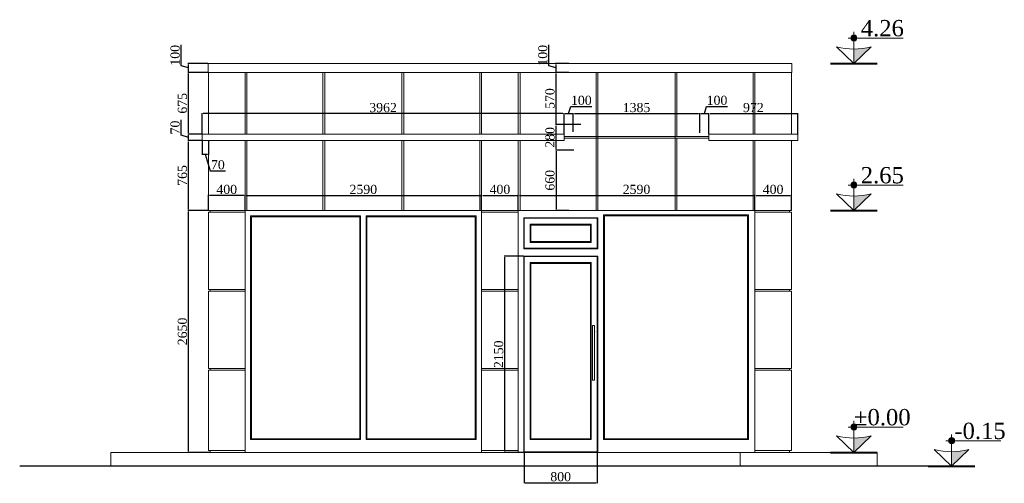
# Model space of a CAD drawing. Header units: feet. Extents: x 1874736 to 1903466, y 4612121 to 4660828.
# Tile 8 of 16: x 1874736 to 1885512, y 4650570 to 4655647. Entities that reach past the tile are written whole.
import ezdxf

# ---------------------------------------------------------------- set-up
doc = ezdxf.new("R2010")
doc.units = ezdxf.units.FT
doc.header["$MEASUREMENT"] = 0
doc.header["$PDMODE"] = 98
doc.header["$PDSIZE"] = 0.3
doc.styles.get("Standard").update_dxf_attribs({"font": 'times.ttf'})
doc.dimstyles.new('ISO-25', dxfattribs={"dimscale": 15, "dimtxt": 20, "dimasz": 2.5, "dimexe": 1.25, "dimexo": 0.625, "dimgap": 3, "dimtad": 1, "dimdec": 0, "dimtxsty": 'Standard', "dimcen": 2.5, "dimadec": 0, "dimazin": 0, "dimtfac": 1, "dimtdec": 0, "dimtmove": 0, "dimatfit": 3, "dimfxl": 1.25, "dimarcsym": 0})

# ---------------------------------------------------------------- blocks, each defined once
blk = doc.blocks.new('*D4967')
at = {"color": 0, "lineweight": -2, "transparency": 16777216}
for p, q in [((1880879, 4654498), (1880600, 4654498)), ((1880606, 4654231), (1880606, 4654486)), ((1880801, 4654218), (1880600, 4654218))]:
    blk.add_line(p, q, dxfattribs=at)
at = {"color": 0, "lineweight": 30, "transparency": 16777216}
for points in [[(1880604, 4654486), (1880608, 4654486), (1880606, 4654498)], [(1880604, 4654231), (1880608, 4654231), (1880606, 4654218)]]:
    blk.add_solid(points, dxfattribs=at)
at = {"layer": 'Defpoints', "color": 0, "lineweight": 30, "transparency": 16777216}
for p in [(1880606, 4654498), (1880882, 4654498), (1880804, 4654218)]:
    blk.add_point(p, dxfattribs=at)
at = {"color": 0, "lineweight": 5, "transparency": 16777216, "insert": (1880540, 4654358), "char_height": 100, "attachment_point": 5, "rotation": 90}
blk.add_mtext('280', dxfattribs=at)
blk = doc.blocks.new('*D4968')
at = {"color": 0, "lineweight": -2, "transparency": 16777216}
for p, q in [((1880801, 4654218), (1880600, 4654218)), ((1880606, 4654206), (1880606, 4653571)), ((1880747, 4653558), (1880600, 4653558))]:
    blk.add_line(p, q, dxfattribs=at)
at = {"color": 0, "lineweight": 30, "transparency": 16777216}
for points in [[(1880604, 4654206), (1880608, 4654206), (1880606, 4654218)], [(1880604, 4653571), (1880608, 4653571), (1880606, 4653558)]]:
    blk.add_solid(points, dxfattribs=at)
at = {"layer": 'Defpoints', "color": 0, "lineweight": 30, "transparency": 16777216}
for p in [(1880804, 4654218), (1880606, 4653558), (1880751, 4653558)]:
    blk.add_point(p, dxfattribs=at)
at = {"color": 0, "lineweight": 5, "transparency": 16777216, "insert": (1880540, 4653888), "char_height": 100, "attachment_point": 5, "rotation": 90}
blk.add_mtext('660', dxfattribs=at)
blk = doc.blocks.new('*D4969')
at = {"color": 0, "lineweight": -2, "transparency": 16777216}
for p, q in [((1880747, 4655068), (1880600, 4655068)), ((1880606, 4654511), (1880606, 4655056)), ((1880879, 4654498), (1880600, 4654498))]:
    blk.add_line(p, q, dxfattribs=at)
at = {"color": 0, "lineweight": 30, "transparency": 16777216}
for points in [[(1880604, 4655056), (1880608, 4655056), (1880606, 4655068)], [(1880604, 4654511), (1880608, 4654511), (1880606, 4654498)]]:
    blk.add_solid(points, dxfattribs=at)
at = {"layer": 'Defpoints', "color": 0, "lineweight": 30, "transparency": 16777216}
for p in [(1880606, 4655068), (1880751, 4655068), (1880882, 4654498)]:
    blk.add_point(p, dxfattribs=at)
at = {"color": 0, "lineweight": 5, "transparency": 16777216, "insert": (1880540, 4654783), "char_height": 100, "attachment_point": 5, "rotation": 90}
blk.add_mtext('570', dxfattribs=at)
blk = doc.blocks.new('*D4970')
at = {"color": 0, "lineweight": -2, "transparency": 16777216}
for p, q in [((1880744, 4654618), (1880768, 4654697)), ((1880768, 4654697), (1880997, 4654697)), ((1880694, 4654396), (1880694, 4654624)), ((1880707, 4654618), (1880782, 4654618)), ((1880794, 4654420), (1880794, 4654624))]:
    blk.add_line(p, q, dxfattribs=at)
at = {"color": 0, "lineweight": 30, "transparency": 16777216}
for points in [[(1880707, 4654620), (1880707, 4654616), (1880694, 4654618)], [(1880782, 4654620), (1880782, 4654616), (1880794, 4654618)]]:
    blk.add_solid(points, dxfattribs=at)
at = {"layer": 'Defpoints', "color": 0, "lineweight": 30, "transparency": 16777216}
for p in [(1880794, 4654618), (1880694, 4654393), (1880794, 4654417)]:
    blk.add_point(p, dxfattribs=at)
at = {"color": 0, "lineweight": 5, "transparency": 16777216, "insert": (1880883, 4654763), "char_height": 100, "attachment_point": 5}
blk.add_mtext('100', dxfattribs=at)
blk = doc.blocks.new('*D4971')
at = {"color": 0, "lineweight": -2, "transparency": 16777216}
for p, q in [((1880794, 4654420), (1880794, 4654624)), ((1880807, 4654618), (1882167, 4654618)), ((1882180, 4654407), (1882180, 4654624))]:
    blk.add_line(p, q, dxfattribs=at)
at = {"color": 0, "lineweight": 30, "transparency": 16777216}
for points in [[(1880807, 4654620), (1880807, 4654616), (1880794, 4654618)], [(1882167, 4654620), (1882167, 4654616), (1882180, 4654618)]]:
    blk.add_solid(points, dxfattribs=at)
at = {"layer": 'Defpoints', "color": 0, "lineweight": 30, "transparency": 16777216}
for p in [(1882180, 4654618), (1880794, 4654417), (1882180, 4654403)]:
    blk.add_point(p, dxfattribs=at)
at = {"color": 0, "lineweight": 5, "transparency": 16777216, "insert": (1881487, 4654684), "char_height": 100, "attachment_point": 5}
blk.add_mtext('1385', dxfattribs=at)
blk = doc.blocks.new('*D4972')
at = {"color": 0, "lineweight": -2, "transparency": 16777216}
for p, q in [((1882230, 4654618), (1882254, 4654697)), ((1882254, 4654697), (1882483, 4654697)), ((1882180, 4654407), (1882180, 4654624)), ((1882192, 4654618), (1882267, 4654618)), ((1882280, 4654396), (1882280, 4654624))]:
    blk.add_line(p, q, dxfattribs=at)
at = {"color": 0, "lineweight": 30, "transparency": 16777216}
for points in [[(1882192, 4654620), (1882192, 4654616), (1882180, 4654618)], [(1882267, 4654620), (1882267, 4654616), (1882280, 4654618)]]:
    blk.add_solid(points, dxfattribs=at)
at = {"layer": 'Defpoints', "color": 0, "lineweight": 30, "transparency": 16777216}
for p in [(1882280, 4654618), (1882180, 4654403), (1882280, 4654393)]:
    blk.add_point(p, dxfattribs=at)
at = {"color": 0, "lineweight": 5, "transparency": 16777216, "insert": (1882368, 4654763), "char_height": 100, "attachment_point": 5}
blk.add_mtext('100', dxfattribs=at)
blk = doc.blocks.new('*D4973')
at = {"color": 0, "lineweight": -2, "transparency": 16777216}
for p, q in [((1882280, 4654396), (1882280, 4654624)), ((1882292, 4654618), (1883240, 4654618)), ((1883252, 4654396), (1883252, 4654624))]:
    blk.add_line(p, q, dxfattribs=at)
at = {"color": 0, "lineweight": 30, "transparency": 16777216}
for points in [[(1882292, 4654620), (1882292, 4654616), (1882280, 4654618)], [(1883240, 4654620), (1883240, 4654616), (1883252, 4654618)]]:
    blk.add_solid(points, dxfattribs=at)
at = {"layer": 'Defpoints', "color": 0, "lineweight": 30, "transparency": 16777216}
for p in [(1883252, 4654618), (1882280, 4654393), (1883252, 4654393)]:
    blk.add_point(p, dxfattribs=at)
at = {"color": 0, "lineweight": 5, "transparency": 16777216, "insert": (1882766, 4654684), "char_height": 100, "attachment_point": 5}
blk.add_mtext('972', dxfattribs=at)
blk = doc.blocks.new('*D4997')
at = {"color": 0, "lineweight": -2, "transparency": 16777216}
for p, q in [((1876732, 4654396), (1876732, 4654624)), ((1880682, 4654618), (1876745, 4654618)), ((1880694, 4654396), (1880694, 4654624))]:
    blk.add_line(p, q, dxfattribs=at)
at = {"color": 0, "lineweight": 30, "transparency": 16777216}
for points in [[(1876745, 4654620), (1876745, 4654616), (1876732, 4654618)], [(1880682, 4654620), (1880682, 4654616), (1880694, 4654618)]]:
    blk.add_solid(points, dxfattribs=at)
at = {"layer": 'Defpoints', "color": 0, "lineweight": 30, "transparency": 16777216}
for p in [(1876732, 4654618), (1876732, 4654393), (1880694, 4654393)]:
    blk.add_point(p, dxfattribs=at)
at = {"color": 0, "lineweight": 5, "transparency": 16777216, "insert": (1878713, 4654684), "char_height": 100, "attachment_point": 5}
blk.add_mtext('3962', dxfattribs=at)
blk = doc.blocks.new('*D4974')
at = {"color": 0, "lineweight": -2, "transparency": 16777216}
for p, q in [((1876503, 4654382), (1876503, 4654549)), ((1876583, 4654358), (1876503, 4654382)), ((1876729, 4654393), (1876576, 4654393)), ((1876583, 4654336), (1876583, 4654381)), ((1876729, 4654323), (1876576, 4654323))]:
    blk.add_line(p, q, dxfattribs=at)
at = {"color": 0, "lineweight": 30, "transparency": 16777216}
for points in [[(1876580, 4654381), (1876585, 4654381), (1876583, 4654393)], [(1876580, 4654336), (1876585, 4654336), (1876583, 4654323)]]:
    blk.add_solid(points, dxfattribs=at)
at = {"layer": 'Defpoints', "color": 0, "lineweight": 30, "transparency": 16777216}
for p in [(1876583, 4654393), (1876732, 4654393), (1876732, 4654323)]:
    blk.add_point(p, dxfattribs=at)
at = {"color": 0, "lineweight": 5, "transparency": 16777216, "insert": (1876437, 4654466), "char_height": 100, "attachment_point": 5, "rotation": 90}
blk.add_mtext('70', dxfattribs=at)
blk = doc.blocks.new('*D4975')
at = {"color": 0, "lineweight": -2, "transparency": 16777216}
for p, q in [((1876732, 4654320), (1876732, 4654168)), ((1876802, 4654320), (1876802, 4654168)), ((1876745, 4654174), (1876790, 4654174)), ((1876767, 4654174), (1876822, 4653992)), ((1876822, 4653992), (1876988, 4653992))]:
    blk.add_line(p, q, dxfattribs=at)
at = {"color": 0, "lineweight": 30, "transparency": 16777216}
for points in [[(1876745, 4654176), (1876745, 4654172), (1876732, 4654174)], [(1876790, 4654176), (1876790, 4654172), (1876802, 4654174)]]:
    blk.add_solid(points, dxfattribs=at)
at = {"layer": 'Defpoints', "color": 0, "lineweight": 30, "transparency": 16777216}
for p in [(1876732, 4654323), (1876802, 4654323), (1876802, 4654174)]:
    blk.add_point(p, dxfattribs=at)
at = {"color": 0, "lineweight": 5, "transparency": 16777216, "insert": (1876905, 4654058), "char_height": 100, "attachment_point": 5}
blk.add_mtext('70', dxfattribs=at)
blk = doc.blocks.new('*D4976')
at = {"color": 0, "lineweight": -2, "transparency": 16777216}
for p, q in [((1876799, 4653558), (1876576, 4653558)), ((1876583, 4650921), (1876583, 4653546)), ((1876819, 4650908), (1876576, 4650908))]:
    blk.add_line(p, q, dxfattribs=at)
at = {"color": 0, "lineweight": 30, "transparency": 16777216}
for points in [[(1876580, 4653546), (1876585, 4653546), (1876583, 4653558)], [(1876580, 4650921), (1876585, 4650921), (1876583, 4650908)]]:
    blk.add_solid(points, dxfattribs=at)
at = {"layer": 'Defpoints', "color": 0, "lineweight": 30, "transparency": 16777216}
for p in [(1876583, 4653558), (1876802, 4653558), (1876822, 4650908)]:
    blk.add_point(p, dxfattribs=at)
at = {"color": 0, "lineweight": 5, "transparency": 16777216, "insert": (1876517, 4652233), "char_height": 100, "attachment_point": 5, "rotation": 90}
blk.add_mtext('2650', dxfattribs=at)
blk = doc.blocks.new('*D4998')
at = {"color": 0, "lineweight": -2, "transparency": 16777216}
for p, q in [((1877202, 4653561), (1877202, 4653728)), ((1877215, 4653722), (1879780, 4653722)), ((1879792, 4653561), (1879792, 4653728))]:
    blk.add_line(p, q, dxfattribs=at)
at = {"color": 0, "lineweight": 30, "transparency": 16777216}
for points in [[(1877215, 4653724), (1877215, 4653720), (1877202, 4653722)], [(1879780, 4653724), (1879780, 4653720), (1879792, 4653722)]]:
    blk.add_solid(points, dxfattribs=at)
at = {"layer": 'Defpoints', "color": 0, "lineweight": 30, "transparency": 16777216}
for p in [(1879792, 4653722), (1877202, 4653558), (1879792, 4653558)]:
    blk.add_point(p, dxfattribs=at)
at = {"color": 0, "lineweight": 5, "transparency": 16777216, "insert": (1878497, 4653788), "char_height": 100, "attachment_point": 5}
blk.add_mtext('2590', dxfattribs=at)
blk = doc.blocks.new('*D4999')
at = {"color": 0, "lineweight": -2, "transparency": 16777216}
for p, q in [((1876802, 4653561), (1876802, 4653728)), ((1877190, 4653722), (1876815, 4653722)), ((1877202, 4653561), (1877202, 4653728))]:
    blk.add_line(p, q, dxfattribs=at)
at = {"color": 0, "lineweight": 30, "transparency": 16777216}
for points in [[(1876815, 4653724), (1876815, 4653720), (1876802, 4653722)], [(1877190, 4653724), (1877190, 4653720), (1877202, 4653722)]]:
    blk.add_solid(points, dxfattribs=at)
at = {"layer": 'Defpoints', "color": 0, "lineweight": 30, "transparency": 16777216}
for p in [(1876802, 4653722), (1876802, 4653558), (1877202, 4653558)]:
    blk.add_point(p, dxfattribs=at)
at = {"color": 0, "lineweight": 5, "transparency": 16777216, "insert": (1877002, 4653788), "char_height": 100, "attachment_point": 5}
blk.add_mtext('400', dxfattribs=at)
blk = doc.blocks.new('*D5000')
at = {"color": 0, "lineweight": -2, "transparency": 16777216}
for p, q in [((1879792, 4653561), (1879792, 4653728)), ((1879805, 4653722), (1880180, 4653722)), ((1880192, 4653561), (1880192, 4653728))]:
    blk.add_line(p, q, dxfattribs=at)
at = {"color": 0, "lineweight": 30, "transparency": 16777216}
for points in [[(1879805, 4653724), (1879805, 4653720), (1879792, 4653722)], [(1880180, 4653724), (1880180, 4653720), (1880192, 4653722)]]:
    blk.add_solid(points, dxfattribs=at)
at = {"layer": 'Defpoints', "color": 0, "lineweight": 30, "transparency": 16777216}
for p in [(1880192, 4653722), (1879792, 4653558), (1880192, 4653558)]:
    blk.add_point(p, dxfattribs=at)
at = {"color": 0, "lineweight": 5, "transparency": 16777216, "insert": (1879992, 4653788), "char_height": 100, "attachment_point": 5}
blk.add_mtext('400', dxfattribs=at)
blk = doc.blocks.new('*D5001')
at = {"color": 0, "lineweight": -2, "transparency": 16777216}
for p, q in [((1880192, 4653561), (1880192, 4653728)), ((1880205, 4653722), (1882770, 4653722)), ((1882782, 4653561), (1882782, 4653728))]:
    blk.add_line(p, q, dxfattribs=at)
at = {"color": 0, "lineweight": 30, "transparency": 16777216}
for points in [[(1880205, 4653724), (1880205, 4653720), (1880192, 4653722)], [(1882770, 4653724), (1882770, 4653720), (1882782, 4653722)]]:
    blk.add_solid(points, dxfattribs=at)
at = {"layer": 'Defpoints', "color": 0, "lineweight": 30, "transparency": 16777216}
for p in [(1882782, 4653722), (1880192, 4653558), (1882782, 4653558)]:
    blk.add_point(p, dxfattribs=at)
at = {"color": 0, "lineweight": 5, "transparency": 16777216, "insert": (1881487, 4653788), "char_height": 100, "attachment_point": 5}
blk.add_mtext('2590', dxfattribs=at)
blk = doc.blocks.new('*D5002')
at = {"color": 0, "lineweight": -2, "transparency": 16777216}
for p, q in [((1882782, 4653561), (1882782, 4653728)), ((1882795, 4653722), (1883170, 4653722)), ((1883182, 4653561), (1883182, 4653728))]:
    blk.add_line(p, q, dxfattribs=at)
at = {"color": 0, "lineweight": 30, "transparency": 16777216}
for points in [[(1882795, 4653724), (1882795, 4653720), (1882782, 4653722)], [(1883170, 4653724), (1883170, 4653720), (1883182, 4653722)]]:
    blk.add_solid(points, dxfattribs=at)
at = {"layer": 'Defpoints', "color": 0, "lineweight": 30, "transparency": 16777216}
for p in [(1883182, 4653722), (1882782, 4653558), (1883182, 4653558)]:
    blk.add_point(p, dxfattribs=at)
at = {"color": 0, "lineweight": 5, "transparency": 16777216, "insert": (1882982, 4653788), "char_height": 100, "attachment_point": 5}
blk.add_mtext('400', dxfattribs=at)
blk = doc.blocks.new('*D4977')
at = {"color": 0, "lineweight": -2, "transparency": 16777216}
for p, q in [((1876729, 4654323), (1876576, 4654323)), ((1876583, 4653571), (1876583, 4654311)), ((1876799, 4653558), (1876576, 4653558))]:
    blk.add_line(p, q, dxfattribs=at)
at = {"color": 0, "lineweight": 30, "transparency": 16777216}
for points in [[(1876580, 4654311), (1876585, 4654311), (1876583, 4654323)], [(1876580, 4653571), (1876585, 4653571), (1876583, 4653558)]]:
    blk.add_solid(points, dxfattribs=at)
at = {"layer": 'Defpoints', "color": 0, "lineweight": 30, "transparency": 16777216}
for p in [(1876583, 4654323), (1876732, 4654323), (1876802, 4653558)]:
    blk.add_point(p, dxfattribs=at)
at = {"color": 0, "lineweight": 5, "transparency": 16777216, "insert": (1876517, 4653941), "char_height": 100, "attachment_point": 5, "rotation": 90}
blk.add_mtext('765', dxfattribs=at)
blk = doc.blocks.new('*D4978')
at = {"color": 0, "lineweight": -2, "transparency": 16777216}
for p, q in [((1876794, 4655068), (1876576, 4655068)), ((1876583, 4654406), (1876583, 4655056)), ((1876729, 4654393), (1876576, 4654393))]:
    blk.add_line(p, q, dxfattribs=at)
at = {"color": 0, "lineweight": 30, "transparency": 16777216}
for points in [[(1876580, 4655056), (1876585, 4655056), (1876583, 4655068)], [(1876580, 4654406), (1876585, 4654406), (1876583, 4654393)]]:
    blk.add_solid(points, dxfattribs=at)
at = {"layer": 'Defpoints', "color": 0, "lineweight": 30, "transparency": 16777216}
for p in [(1876583, 4655068), (1876797, 4655068), (1876732, 4654393)]:
    blk.add_point(p, dxfattribs=at)
at = {"color": 0, "lineweight": 5, "transparency": 16777216, "insert": (1876517, 4654731), "char_height": 100, "attachment_point": 5, "rotation": 90}
blk.add_mtext('675', dxfattribs=at)
blk = doc.blocks.new('*D4979')
at = {"color": 0, "lineweight": -2, "transparency": 16777216}
for p, q in [((1880257, 4650910), (1880257, 4650570)), ((1881057, 4650910), (1881057, 4650570)), ((1880270, 4650576), (1881045, 4650576))]:
    blk.add_line(p, q, dxfattribs=at)
at = {"color": 0, "lineweight": 30, "transparency": 16777216}
for points in [[(1880270, 4650578), (1880270, 4650574), (1880257, 4650576)], [(1881045, 4650578), (1881045, 4650574), (1881057, 4650576)]]:
    blk.add_solid(points, dxfattribs=at)
at = {"layer": 'Defpoints', "color": 0, "lineweight": 30, "transparency": 16777216}
for p in [(1880257, 4650913), (1881057, 4650913), (1881057, 4650576)]:
    blk.add_point(p, dxfattribs=at)
at = {"color": 0, "lineweight": 5, "transparency": 16777216, "insert": (1880657, 4650642), "char_height": 100, "attachment_point": 5}
blk.add_mtext('800', dxfattribs=at)
blk = doc.blocks.new('*D4980')
at = {"color": 0, "lineweight": -2, "transparency": 16777216}
for p, q in [((1880249, 4653058), (1880038, 4653058)), ((1880044, 4650921), (1880044, 4653046)), ((1880249, 4650908), (1880038, 4650908))]:
    blk.add_line(p, q, dxfattribs=at)
at = {"color": 0, "lineweight": 30, "transparency": 16777216}
for points in [[(1880042, 4653046), (1880046, 4653046), (1880044, 4653058)], [(1880042, 4650921), (1880046, 4650921), (1880044, 4650908)]]:
    blk.add_solid(points, dxfattribs=at)
at = {"layer": 'Defpoints', "color": 0, "lineweight": 30, "transparency": 16777216}
for p in [(1880044, 4653058), (1880252, 4653058), (1880252, 4650908)]:
    blk.add_point(p, dxfattribs=at)
at = {"color": 0, "lineweight": 5, "transparency": 16777216, "insert": (1879978, 4651983), "char_height": 100, "attachment_point": 5, "rotation": 90}
blk.add_mtext('2150', dxfattribs=at)
blk = doc.blocks.new('*D4987')
at = {"color": 0, "lineweight": -2, "transparency": 16777216}
for p, q in [((1880526, 4655142), (1880526, 4655371)), ((1880606, 4655118), (1880526, 4655142)), ((1880747, 4655168), (1880600, 4655168)), ((1880606, 4655081), (1880606, 4655156)), ((1880747, 4655068), (1880600, 4655068))]:
    blk.add_line(p, q, dxfattribs=at)
at = {"color": 0, "lineweight": 30, "transparency": 16777216}
for points in [[(1880604, 4655156), (1880608, 4655156), (1880606, 4655168)], [(1880604, 4655081), (1880608, 4655081), (1880606, 4655068)]]:
    blk.add_solid(points, dxfattribs=at)
at = {"layer": 'Defpoints', "color": 0, "lineweight": 30, "transparency": 16777216}
for p in [(1880606, 4655168), (1880751, 4655168), (1880751, 4655068)]:
    blk.add_point(p, dxfattribs=at)
at = {"color": 0, "lineweight": 5, "transparency": 16777216, "insert": (1880461, 4655257), "char_height": 100, "attachment_point": 5, "rotation": 90}
blk.add_mtext('100', dxfattribs=at)
blk = doc.blocks.new('*D5006')
at = {"color": 0, "lineweight": -2, "transparency": 16777216}
for p, q in [((1876503, 4655142), (1876503, 4655371)), ((1876583, 4655118), (1876503, 4655142)), ((1876794, 4655168), (1876576, 4655168)), ((1876583, 4655081), (1876583, 4655156)), ((1876794, 4655068), (1876576, 4655068))]:
    blk.add_line(p, q, dxfattribs=at)
at = {"color": 0, "lineweight": 30, "transparency": 16777216}
for points in [[(1876580, 4655156), (1876585, 4655156), (1876583, 4655168)], [(1876580, 4655081), (1876585, 4655081), (1876583, 4655068)]]:
    blk.add_solid(points, dxfattribs=at)
at = {"layer": 'Defpoints', "color": 0, "lineweight": 30, "transparency": 16777216}
for p in [(1876583, 4655168), (1876797, 4655168), (1876797, 4655068)]:
    blk.add_point(p, dxfattribs=at)
at = {"color": 0, "lineweight": 5, "transparency": 16777216, "insert": (1876437, 4655257), "char_height": 100, "attachment_point": 5, "rotation": 90}
blk.add_mtext('100', dxfattribs=at)

msp = doc.modelspace()

# ---------------------------------------------------------------- hatches: boundary and pattern name
for points in [[(1883865.9, 4655479, 0.4142136), (1883832.8, 4655445.8), (1883865.9, 4655445.8)], [(1883865.9, 4655445.8), (1883832.8, 4655445.8, 0.4142136), (1883865.9, 4655412.7)], [(1883865.9, 4655479), (1883865.9, 4655445.8), (1883899, 4655445.8, 0.4142136)], [(1883899, 4655445.8), (1883865.9, 4655445.8), (1883865.9, 4655412.7, 0.4142136)], [(1884055.6, 4655349.8, -0.063683), (1883865.9, 4655325.5), (1883865.9, 4655168.4)], [(1883865.9, 4653869, 0.4142136), (1883832.8, 4653835.8), (1883865.9, 4653835.8)], [(1883865.9, 4653835.8), (1883832.8, 4653835.8, 0.4142136), (1883865.9, 4653802.7)], [(1883865.9, 4653869), (1883865.9, 4653835.8), (1883899, 4653835.8, 0.4142136)], [(1883899, 4653835.8), (1883865.9, 4653835.8), (1883865.9, 4653802.7, 0.4142136)], [(1884055.6, 4653739.8, -0.063683), (1883865.9, 4653715.5), (1883865.9, 4653558.4)], [(1883865.9, 4651219, 0.4142136), (1883832.8, 4651185.8), (1883865.9, 4651185.8)], [(1883865.9, 4651219), (1883865.9, 4651185.8), (1883899, 4651185.8, 0.4142136)], [(1883865.9, 4651185.8), (1883832.8, 4651185.8, 0.4142136), (1883865.9, 4651152.7)], [(1883899, 4651185.8), (1883865.9, 4651185.8), (1883865.9, 4651152.7, 0.4142136)], [(1884055.6, 4651089.8, -0.063683), (1883865.9, 4651065.5), (1883865.9, 4650908.4)], [(1884935.2, 4651069, 0.4142136), (1884902.1, 4651035.8), (1884935.2, 4651035.8)], [(1884935.2, 4651035.8), (1884902.1, 4651035.8, 0.4142136), (1884935.2, 4651002.7)], [(1884935.2, 4651069), (1884935.2, 4651035.8), (1884968.3, 4651035.8, 0.4142136)], [(1884968.3, 4651035.8), (1884935.2, 4651035.8), (1884935.2, 4651002.7, 0.4142136)], [(1885124.9, 4650939.8, -0.063683), (1884935.2, 4650915.5), (1884935.2, 4650758.4)]]:
    msp.add_hatch(color=1).paths.add_polyline_path(points)

# ---------------------------------------------------------------- linework, layer by layer
at = {"color": 0, "linetype": 'Continuous', "lineweight": 0, "extrusion": (0, 1, 0)}
for p, q in [((1876797, 4655168.4, -26089.3), (1883187, 4655168.4, -26089.3)), ((1876797, 4655068.4, -26089.3), (1876797, 4655168.4, -26089.3)), ((1883187, 4655068.4, -26089.3), (1883187, 4655168.4, -26089.3)), ((1876797, 4655068.4, -26089.3), (1883187, 4655068.4, -26089.3)), ((1876802, 4654393.4, -26089.3), (1876802, 4655068.4, -26089.3)), ((1877202, 4654393.4, -26089.3), (1877202, 4655068.4, -26089.3)), ((1877222, 4655068.4, -26089.3), (1877222, 4654393.4, -26089.3)), ((1878055.4, 4654393.4, -26089.3), (1878055.4, 4655068.4, -26089.3)), ((1878075.4, 4655068.4, -26089.3), (1878075.4, 4654393.4, -26089.3)), ((1878918.7, 4654393.4, -26089.3), (1878918.7, 4655068.4, -26089.3)), ((1878938.7, 4655068.4, -26089.3), (1878938.7, 4654393.4, -26089.3)), ((1879772, 4654393.4, -26089.3), (1879772, 4655068.4, -26089.3)), ((1879792, 4655068.4, -26089.3), (1879792, 4654393.4, -26089.3)), ((1880192, 4654393.4, -26089.3), (1880192, 4655068.4, -26089.3)), ((1880212, 4655068.4, -26089.3), (1880212, 4654393.4, -26089.3)), ((1881045.4, 4654348.4, -26089.3), (1881045.4, 4655068.4, -26089.3)), ((1881065.4, 4655068.4, -26089.3), (1881065.4, 4653558.4, -26089.3)), ((1881908.7, 4653558.4, -26089.3), (1881908.7, 4655068.4, -26089.3)), ((1881928.7, 4655068.4, -26089.3), (1881928.7, 4654368.4, -26089.3)), ((1882762, 4654393.4, -26089.3), (1882762, 4655068.4, -26089.3)), ((1882782, 4655068.4, -26089.3), (1882782, 4654393.4, -26089.3)), ((1883182, 4654393.4, -26089.3), (1883182, 4655068.4, -26089.3)), ((1880694.3, 4654393.4, -26089.3), (1876732, 4654393.4, -26089.3)), ((1876732, 4654393.4, -26089.3), (1876732, 4654323.4, -26089.3)), ((1880694.3, 4654323.4, -26089.3), (1880694.3, 4654393.4, -26089.3)), ((1880694.3, 4654368.4, -26089.3), (1882179.8, 4654368.4, -26089.3)), ((1882179.8, 4654348.4, -26089.3), (1880694.3, 4654348.4, -26089.3)), ((1881045.4, 4653558.4, -26089.3), (1881045.4, 4654348.4, -26089.3)), ((1881928.7, 4654348.4, -26089.3), (1881928.7, 4653558.4, -26089.3)), ((1882179.8, 4654368.4, -26089.3), (1882279.8, 4654368.4, -26089.3)), ((1882279.8, 4654348.4, -26089.3), (1882179.8, 4654348.4, -26089.3)), ((1882279.8, 4654393.4, -26089.3), (1882279.8, 4654323.4, -26089.3)), ((1883252, 4654393.4, -26089.3), (1882279.8, 4654393.4, -26089.3)), ((1883252, 4654393.4, -26089.3), (1883252, 4654323.4, -26089.3)), ((1876732, 4654323.4, -26089.3), (1880694.3, 4654323.4, -26089.3)), ((1876802, 4653558.4, -26089.3), (1876802, 4654323.4, -26089.3)), ((1877202, 4653558.4, -26089.3), (1877202, 4654323.4, -26089.3)), ((1877222, 4654323.4, -26089.3), (1877222, 4653558.4, -26089.3)), ((1878055.4, 4653558.4, -26089.3), (1878055.4, 4654323.4, -26089.3)), ((1878075.4, 4654323.4, -26089.3), (1878075.4, 4653558.4, -26089.3)), ((1878918.7, 4653558.4, -26089.3), (1878918.7, 4654323.4, -26089.3)), ((1878938.7, 4654323.4, -26089.3), (1878938.7, 4653558.4, -26089.3)), ((1879772, 4653558.4, -26089.3), (1879772, 4654323.4, -26089.3)), ((1879792, 4654323.4, -26089.3), (1879792, 4653558.4, -26089.3)), ((1880192, 4653558.4, -26089.3), (1880192, 4654323.4, -26089.3)), ((1880212, 4654323.4, -26089.3), (1880212, 4653558.4, -26089.3)), ((1882279.8, 4654323.4, -26089.3), (1883252, 4654323.4, -26089.3)), ((1882762, 4653558.4, -26089.3), (1882762, 4654323.4, -26089.3)), ((1882782, 4654323.4, -26089.3), (1882782, 4653558.4, -26089.3)), ((1883182, 4653558.4, -26089.3), (1883182, 4654323.4, -26089.3)), ((1876802, 4653558.4, -26089.3), (1877202, 4653558.4, -26089.3)), ((1877202, 4653538.4, -26089.3), (1876802, 4653538.4, -26089.3)), ((1876802, 4652693.4, -26089.3), (1876802, 4653538.4, -26089.3)), ((1876822, 4653558.4, -26089.3), (1876822, 4653538.4, -26089.3)), ((1877202, 4653558.4, -26089.3), (1877202, 4653538.4, -26089.3)), ((1877222, 4653558.4, -26089.3), (1877202, 4653558.4, -26089.3)), ((1877202, 4652693.4, -26089.3), (1877202, 4653538.4, -26089.3)), ((1877222, 4653558.4, -26089.3), (1878055.4, 4653558.4, -26089.3)), ((1877262, 4651048.4, -26089.3), (1877262, 4653498.4, -26089.3)), ((1877262, 4653498.4, -26089.3), (1878467, 4653498.4, -26089.3)), ((1877272, 4653488.4, -26089.3), (1877272, 4651058.4, -26089.3)), ((1878457, 4653488.4, -26089.3), (1877272, 4653488.4, -26089.3)), ((1878075.4, 4653558.4, -26089.3), (1878055.4, 4653558.4, -26089.3)), ((1878075.4, 4653558.4, -26089.3), (1878918.7, 4653558.4, -26089.3)), ((1878457, 4651058.4, -26089.3), (1878457, 4653488.4, -26089.3)), ((1878467, 4653498.4, -26089.3), (1878467, 4651048.4, -26089.3)), ((1878527, 4651048.4, -26089.3), (1878527, 4653498.4, -26089.3)), ((1878527, 4653498.4, -26089.3), (1879732, 4653498.4, -26089.3)), ((1878537, 4653488.4, -26089.3), (1878537, 4651058.4, -26089.3)), ((1879722, 4653488.4, -26089.3), (1878537, 4653488.4, -26089.3)), ((1878938.7, 4653558.4, -26089.3), (1878918.7, 4653558.4, -26089.3)), ((1878938.7, 4653558.4, -26089.3), (1879772, 4653558.4, -26089.3)), ((1879722, 4651058.4, -26089.3), (1879722, 4653488.4, -26089.3)), ((1879732, 4653498.4, -26089.3), (1879732, 4651048.4, -26089.3)), ((1879792, 4653558.4, -26089.3), (1879772, 4653558.4, -26089.3)), ((1879792, 4653538.4, -26089.3), (1879792, 4653558.4, -26089.3)), ((1879792, 4653558.4, -26089.3), (1880192, 4653558.4, -26089.3)), ((1880192, 4653538.4, -26089.3), (1879792, 4653538.4, -26089.3)), ((1879792, 4653538.4, -26089.3), (1879792, 4652693.4, -26089.3)), ((1880192, 4653558.4, -26089.3), (1880192, 4653538.4, -26089.3)), ((1880212, 4653558.4, -26089.3), (1880192, 4653558.4, -26089.3)), ((1880192, 4652693.4, -26089.3), (1880192, 4653538.4, -26089.3)), ((1880212, 4653558.4, -26089.3), (1881045.4, 4653558.4, -26089.3)), ((1880252, 4653138.4, -26089.3), (1880252, 4653478.4, -26089.3)), ((1880252, 4653478.4, -26089.3), (1881062, 4653478.4, -26089.3)), ((1881065.4, 4653558.4, -26089.3), (1881045.4, 4653558.4, -26089.3)), ((1881062, 4653478.4, -26089.3), (1881062, 4653138.4, -26089.3)), ((1881065.4, 4653558.4, -26089.3), (1881908.7, 4653558.4, -26089.3)), ((1881127, 4651048.4, -26089.3), (1881127, 4653508.4, -26089.3)), ((1881127, 4653508.4, -26089.3), (1882712, 4653508.4, -26089.3)), ((1881137, 4653498.4, -26089.3), (1881137, 4651058.4, -26089.3)), ((1882702, 4653498.4, -26089.3), (1881137, 4653498.4, -26089.3)), ((1881928.7, 4653558.4, -26089.3), (1881908.7, 4653558.4, -26089.3)), ((1881928.7, 4653558.4, -26089.3), (1882762, 4653558.4, -26089.3)), ((1882702, 4651058.4, -26089.3), (1882702, 4653498.4, -26089.3)), ((1882712, 4653508.4, -26089.3), (1882712, 4651048.4, -26089.3)), ((1882782, 4653558.4, -26089.3), (1882762, 4653558.4, -26089.3)), ((1882782, 4653538.4, -26089.3), (1882782, 4653558.4, -26089.3)), ((1882782, 4653558.4, -26089.3), (1883182, 4653558.4, -26089.3)), ((1883182, 4653538.4, -26089.3), (1882782, 4653538.4, -26089.3)), ((1882782, 4653538.4, -26089.3), (1882782, 4652693.4, -26089.3)), ((1883162, 4653558.4, -26089.3), (1883162, 4653538.4, -26089.3)), ((1883182, 4652693.4, -26089.3), (1883182, 4653538.4, -26089.3)), ((1881057, 4653473.4, -26089.3), (1880257, 4653473.4, -26089.3)), ((1880257, 4653473.4, -26089.3), (1880257, 4653143.4, -26089.3)), ((1880322, 4653208.4, -26089.3), (1880322, 4653408.4, -26089.3)), ((1880322, 4653408.4, -26089.3), (1880992, 4653408.4, -26089.3)), ((1880332, 4653398.4, -26089.3), (1880332, 4653218.4, -26089.3)), ((1880982, 4653398.4, -26089.3), (1880332, 4653398.4, -26089.3)), ((1880982, 4653218.4, -26089.3), (1880982, 4653398.4, -26089.3)), ((1880992, 4653408.4, -26089.3), (1880992, 4653208.4, -26089.3)), ((1881057, 4653143.4, -26089.3), (1881057, 4653473.4, -26089.3)), ((1880992, 4653208.4, -26089.3), (1880322, 4653208.4, -26089.3)), ((1880332, 4653218.4, -26089.3), (1880982, 4653218.4, -26089.3)), ((1881062, 4653138.4, -26089.3), (1880252, 4653138.4, -26089.3)), ((1880252, 4653058.4, -26089.3), (1881062, 4653058.4, -26089.3)), ((1880252, 4650908.4, -26089.3), (1880252, 4653058.4, -26089.3)), ((1880257, 4653143.4, -26089.3), (1881057, 4653143.4, -26089.3)), ((1881057, 4653053.4, -26089.3), (1880257, 4653053.4, -26089.3)), ((1880257, 4653053.4, -26089.3), (1880257, 4650913.4, -26089.3)), ((1881057, 4650913.4, -26089.3), (1881057, 4653053.4, -26089.3)), ((1881062, 4653058.4, -26089.3), (1881062, 4650908.4, -26089.3)), ((1880322, 4651048.4, -26089.3), (1880322, 4652988.4, -26089.3)), ((1880322, 4652988.4, -26089.3), (1880992, 4652988.4, -26089.3)), ((1880982, 4652978.4, -26089.3), (1880332, 4652978.4, -26089.3)), ((1880332, 4652978.4, -26089.3), (1880332, 4651058.4, -26089.3)), ((1880982, 4651058.4, -26089.3), (1880982, 4652978.4, -26089.3)), ((1880992, 4652988.4, -26089.3), (1880992, 4651048.4, -26089.3)), ((1876802, 4652693.4, -26089.3), (1877202, 4652693.4, -26089.3)), ((1877202, 4652673.4, -26089.3), (1876802, 4652673.4, -26089.3)), ((1876802, 4651828.4, -26089.3), (1876802, 4652673.4, -26089.3)), ((1876822, 4652673.4, -26089.3), (1876822, 4652693.4, -26089.3)), ((1877202, 4652693.4, -26089.3), (1877202, 4652673.4, -26089.3)), ((1877202, 4651828.4, -26089.3), (1877202, 4652673.4, -26089.3)), ((1879792, 4652673.4, -26089.3), (1879792, 4652693.4, -26089.3)), ((1879792, 4652693.4, -26089.3), (1880192, 4652693.4, -26089.3)), ((1880192, 4652673.4, -26089.3), (1879792, 4652673.4, -26089.3)), ((1879792, 4652673.4, -26089.3), (1879792, 4651828.4, -26089.3)), ((1880192, 4652693.4, -26089.3), (1880192, 4652673.4, -26089.3)), ((1880192, 4651828.4, -26089.3), (1880192, 4652673.4, -26089.3)), ((1882782, 4652673.4, -26089.3), (1882782, 4652693.4, -26089.3)), ((1882782, 4652693.4, -26089.3), (1883182, 4652693.4, -26089.3)), ((1883182, 4652673.4, -26089.3), (1882782, 4652673.4, -26089.3)), ((1882782, 4652673.4, -26089.3), (1882782, 4651828.4, -26089.3)), ((1883162, 4652673.4, -26089.3), (1883162, 4652693.4, -26089.3)), ((1883182, 4651828.4, -26089.3), (1883182, 4652673.4, -26089.3)), ((1881007, 4652297.7, -26089.3), (1881007, 4651699, -26089.3)), ((1881026.4, 4652298.4, -26089.3), (1881007.7, 4652298.4, -26089.3)), ((1881027, 4652297.7, -26089.3), (1881027, 4651699, -26089.3)), ((1876802, 4651828.4, -26089.3), (1877202, 4651828.4, -26089.3)), ((1877202, 4651808.4, -26089.3), (1876802, 4651808.4, -26089.3)), ((1876802, 4650928.4, -26089.3), (1876802, 4651808.4, -26089.3)), ((1876822, 4651808.4, -26089.3), (1876822, 4651828.4, -26089.3)), ((1877202, 4651828.4, -26089.3), (1877202, 4651808.4, -26089.3)), ((1877202, 4650928.4, -26089.3), (1877202, 4651808.4, -26089.3)), ((1879792, 4651808.4, -26089.3), (1879792, 4651828.4, -26089.3)), ((1879792, 4651828.4, -26089.3), (1880192, 4651828.4, -26089.3)), ((1880192, 4651808.4, -26089.3), (1879792, 4651808.4, -26089.3)), ((1879792, 4651808.4, -26089.3), (1879792, 4650928.4, -26089.3)), ((1880192, 4651828.4, -26089.3), (1880192, 4651808.4, -26089.3)), ((1880192, 4650928.4, -26089.3), (1880192, 4651808.4, -26089.3)), ((1882782, 4651808.4, -26089.3), (1882782, 4651828.4, -26089.3)), ((1882782, 4651828.4, -26089.3), (1883182, 4651828.4, -26089.3)), ((1883182, 4651808.4, -26089.3), (1882782, 4651808.4, -26089.3)), ((1882782, 4651808.4, -26089.3), (1882782, 4650928.4, -26089.3)), ((1883162, 4651808.4, -26089.3), (1883162, 4651828.4, -26089.3)), ((1883182, 4650928.4, -26089.3), (1883182, 4651808.4, -26089.3)), ((1881026.4, 4651698.4, -26089.3), (1881007.7, 4651698.4, -26089.3)), ((1878467, 4651048.4, -26089.3), (1877262, 4651048.4, -26089.3)), ((1877272, 4651058.4, -26089.3), (1878457, 4651058.4, -26089.3)), ((1879732, 4651048.4, -26089.3), (1878527, 4651048.4, -26089.3)), ((1878537, 4651058.4, -26089.3), (1879722, 4651058.4, -26089.3)), ((1880992, 4651048.4, -26089.3), (1880322, 4651048.4, -26089.3)), ((1880332, 4651058.4, -26089.3), (1880982, 4651058.4, -26089.3)), ((1882712, 4651048.4, -26089.3), (1881127, 4651048.4, -26089.3)), ((1881137, 4651058.4, -26089.3), (1882702, 4651058.4, -26089.3)), ((1875732.9, 4650758.4, -26089.3), (1875732.9, 4650908.4, -26089.3)), ((1875732.9, 4650908.4, -26089.3), (1882622.9, 4650908.4, -26089.3)), ((1876802, 4650928.4, -26089.3), (1877202, 4650928.4, -26089.3)), ((1876822, 4650908.4, -26089.3), (1876822, 4650928.4, -26089.3)), ((1877202, 4650928.4, -26089.3), (1877202, 4650908.4, -26089.3)), ((1879792, 4650908.4, -26089.3), (1879792, 4650928.4, -26089.3)), ((1879792, 4650928.4, -26089.3), (1880192, 4650928.4, -26089.3)), ((1880192, 4650928.4, -26089.3), (1880192, 4650908.4, -26089.3)), ((1880257, 4650913.4, -26089.3), (1881057, 4650913.4, -26089.3)), ((1882622.9, 4650908.4, -26089.3), (1884122, 4650908.4, -26089.3)), ((1882622.9, 4650758.4, -26089.3), (1882622.9, 4650908.4, -26089.3)), ((1882782, 4650908.4, -26089.3), (1882782, 4650928.4, -26089.3)), ((1882782, 4650928.4, -26089.3), (1883182, 4650928.4, -26089.3)), ((1883162, 4650908.4, -26089.3), (1883162, 4650928.4, -26089.3)), ((1884122, 4650758.4, -26089.3), (1884122, 4650908.4, -26089.3))]:
    msp.add_line(p, q, dxfattribs=at)
at = {"color": 0, "linetype": 'Continuous', "lineweight": 30, "extrusion": (0, 1, 0)}
msp.add_line((1885172.6, 4650758.4, -26089.3), (1874736, 4650758.4, -26089.3), dxfattribs=at)
at = {"lineweight": 9, "elevation": -26089.3}
for points in [[(1883802.8, 4655445.8), (1884403.7, 4655445.8)], [(1883865.9, 4655168.4), (1883865.9, 4655513)], [(1883802.8, 4653835.8), (1884403.7, 4653835.8)], [(1883865.9, 4653558.4), (1883865.9, 4653903)], [(1883865.9, 4650908.4), (1883865.9, 4651253)], [(1883802.8, 4651185.8), (1884403.7, 4651185.8)], [(1884872.2, 4651035.8), (1885473, 4651035.8)], [(1884935.2, 4650758.4), (1884935.2, 4651103)]]:
    msp.add_lwpolyline(points, dxfattribs=at)
for points in [[(1884055.6, 4655349.8), (1883865.9, 4655168.4), (1883676.1, 4655349.8, 0.1278847)], [(1884055.6, 4653739.8), (1883865.9, 4653558.4), (1883676.1, 4653739.8, 0.1278847)], [(1884055.6, 4651089.8), (1883865.9, 4650908.4), (1883676.1, 4651089.8, 0.1278847)], [(1885124.9, 4650939.8), (1884935.2, 4650758.4), (1884745.5, 4650939.8, 0.1278847)]]:
    msp.add_lwpolyline(points, format="xyb", close=True, dxfattribs=at)
at = {"lineweight": 40, "elevation": -26089.3}
for points in [[(1883609.7, 4655168.4), (1884122, 4655168.4)], [(1883609.7, 4653558.4), (1884122, 4653558.4)], [(1883609.7, 4650908.4), (1884122, 4650908.4)], [(1884679, 4650758.4), (1885191.4, 4650758.4)]]:
    msp.add_lwpolyline(points, dxfattribs=at)
at = {"lineweight": 9}
for centre in [(1883865.9, 4655445.8, -26089.3), (1883865.9, 4653835.8, -26089.3), (1883865.9, 4651185.8, -26089.3), (1884935.2, 4651035.8, -26089.3)]:
    msp.add_circle(centre, 33.1, dxfattribs=at)
at = {"color": 0, "linetype": 'Continuous', "lineweight": 0, "extrusion": (0, 0, -1)}
for centre, radius, start, end in [((-1881007.7, 4652297.7, 26089.3), 0.667, 0, 90), ((-1881026.4, 4652297.7, 26089.3), 0.667, 90, 180), ((-1881017, 4652231.7, 26089.3), 13.3, 0, 41.40962), ((-1881017, 4652231.7, 26089.3), 13.3, 318.59038, 0), ((-1881017, 4652231.7, 26089.3), 13.3, 138.59038, 221.40962), ((-1881007.7, 4651699, 26089.3), 0.667, 270, 0), ((-1881026.4, 4651699, 26089.3), 0.667, 180, 270)]:
    msp.add_arc(centre, radius, start, end, dxfattribs=at)
at = {"color": 0, "linetype": 'Continuous', "lineweight": 0}
for start, end in [(138.59038, 180), (180, 221.40962), (318.59038, 41.40962)]:
    msp.add_arc((1881017, 4651765, -26089.3), 13.3, start, end, dxfattribs=at)

# ---------------------------------------------------------------- texts
at = {"lineweight": 9, "width": 401.685, "attachment_point": 2}
for s, insert, char_height in [('4.26', (1884177.2, 4655643.5, -26089.3), 178.5), ('{\\fTimes New Roman|b0|i0|c0|p18;2.65}', (1884177.2, 4654033.5, -26089.3), 178.498), ('{\\fTimes New Roman|b0|i0|c0|p18;%%P0.00}', (1884177.2, 4651383.5, -26089.3), 178.498), ('{\\fTimes New Roman|b0|i0|c0|p18;-0.15}', (1885246.5, 4651233.5, -26089.3), 178.498)]:
    msp.add_mtext(s, dxfattribs=dict(at, insert=insert, char_height=char_height))

# ---------------------------------------------------------------- dimensions: what is measured, and where the dimension line sits
at = {"color": 1, "lineweight": 5}
for base, p1, p2, picture, middle in [((1876582.6, 4655168.4, -26089.3), (1876797, 4655068.4, -26089.3), (1876797, 4655168.4, -26089.3), '*D5006', (1876437.1, 4655157.3, -26089.3)), ((1880606.1, 4655168.4, -26089.3), (1880750.6, 4655068.4, -26089.3), (1880750.6, 4655168.4, -26089.3), '*D4987', (1880460.6, 4655157.3, -26089.3)), ((1876582.6, 4655068.4, -26089.3), (1876732, 4654393.4, -26089.3), (1876797, 4655068.4, -26089.3), '*D4978', (1876516.5, 4654730.9, -26089.3)), ((1880606.1, 4655068.4, -26089.3), (1880881.8, 4654498.4, -26089.3), (1880750.6, 4655068.4, -26089.3), '*D4969', (1880540.1, 4654783.4, -26089.3)), ((1876582.6, 4654393.4, -26089.3), (1876732, 4654323.4, -26089.3), (1876732, 4654393.4, -26089.3), '*D4974', (1876436.8, 4654397.3, -26089.3)), ((1880606.1, 4654498.4, -26089.3), (1880804.3, 4654218.4, -26089.3), (1880881.8, 4654498.4, -26089.3), '*D4967', (1880540.2, 4654358.4, -26089.3)), ((1876582.6, 4654323.4, -26089.3), (1876802, 4653558.4, -26089.3), (1876732, 4654323.4, -26089.3), '*D4977', (1876516.5, 4653940.9, -26089.3)), ((1880606.1, 4653558.4, -26089.3), (1880804.3, 4654218.4, -26089.3), (1880750.6, 4653558.4, -26089.3), '*D4968', (1880540.2, 4653888.4, -26089.3)), ((1876582.6, 4653558.4, -26089.3), (1876822, 4650908.4, -26089.3), (1876802, 4653558.4, -26089.3), '*D4976', (1876516.7, 4652233.4, -26089.3)), ((1880043.8, 4653058.4, -26089.3), (1880252, 4650908.4, -26089.3), (1880252, 4653058.4, -26089.3), '*D4980', (1879978, 4651983.4, -26089.3))]:
    dim = msp.add_linear_dim(base=base, p1=p1, p2=p2, angle=90, dimstyle='ISO-25', override={"dimscale": 5, "dimtmove": 1}, dxfattribs=at)
    dim.commit()
    dim.dimension.update_dxf_attribs({"geometry": picture, "text_midpoint": middle})
for base, p1, p2, picture, middle in [((1880794.3, 4654617.7, -26089.3), (1880694.3, 4654392.6, -26089.3), (1880794.3, 4654416.8, -26089.3), '*D4970', (1880783.2, 4654763.2, -26089.3)), ((1882279.8, 4654617.7, -26089.3), (1882179.8, 4654403.4, -26089.3), (1882279.8, 4654392.6, -26089.3), '*D4972', (1882268.7, 4654763.2, -26089.3)), ((1876732, 4654617.7, -26089.3), (1880694.3, 4654392.6, -26089.3), (1876732, 4654393.4, -26089.3), '*D4997', (1878713.2, 4654683.7, -26089.3)), ((1882179.7781, 4654617.7275, -26089.2753), (1880794.3118, 4654416.7521, -26089.2753), (1882179.7781, 4654403.4488, -26089.2753), '*D4971', (1881487.045, 4654683.5927, -26089.2753)), ((1883252, 4654617.7, -26089.3), (1882279.8, 4654392.6, -26089.3), (1883252, 4654392.6, -26089.3), '*D4973', (1882765.9, 4654683.7, -26089.3)), ((1876802, 4654173.9, -26089.3), (1876732, 4654323.4, -26089.3), (1876802, 4654323.4, -26089.3), '*D4975', (1876836.6, 4654058.1, -26089.3)), ((1876802, 4653721.8, -26089.3), (1877202, 4653558.4, -26089.3), (1876802, 4653558.4, -26089.3), '*D4999', (1877002, 4653787.6, -26089.3)), ((1879792, 4653721.8, -26089.3), (1877202, 4653558.4, -26089.3), (1879792, 4653558.4, -26089.3), '*D4998', (1878497, 4653787.8, -26089.3)), ((1880192, 4653721.8, -26089.3), (1879792, 4653558.4, -26089.3), (1880192, 4653558.4, -26089.3), '*D5000', (1879992, 4653787.6, -26089.3)), ((1882782, 4653721.8, -26089.3), (1880192, 4653558.4, -26089.3), (1882782, 4653558.4, -26089.3), '*D5001', (1881487, 4653787.8, -26089.3)), ((1883182, 4653721.8, -26089.3), (1882782, 4653558.4, -26089.3), (1883182, 4653558.4, -26089.3), '*D5002', (1882982, 4653787.6, -26089.3)), ((1881057, 4650576.3, -26089.3), (1880257, 4650913.4, -26089.3), (1881057, 4650913.4, -26089.3), '*D4979', (1880657, 4650642.2, -26089.3))]:
    dim = msp.add_linear_dim(base=base, p1=p1, p2=p2, dimstyle='ISO-25', override={"dimscale": 5, "dimtmove": 1}, dxfattribs=at)
    dim.commit()
    dim.dimension.update_dxf_attribs({"geometry": picture, "text_midpoint": middle})

doc.saveas('drawing.dxf')
